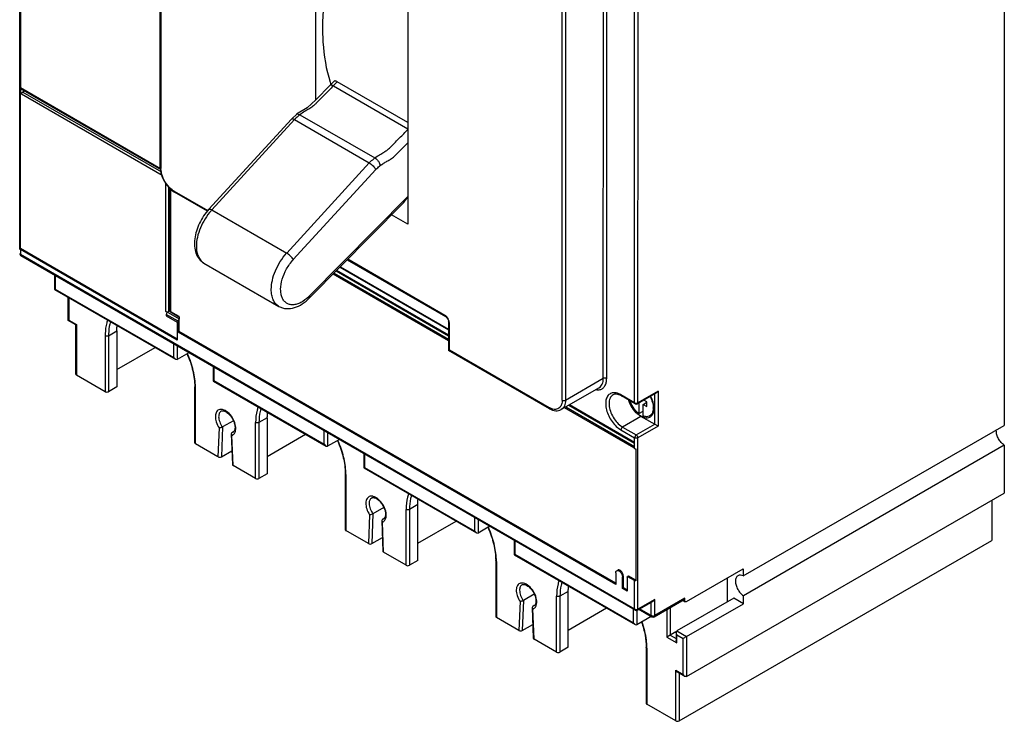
# Model space of a CAD drawing. Header units: millimetres. Extents: x 31 to 240, y 29 to 349.
# Tile 1 of 3: x 31 to 240, y 29 to 178. Entities that reach past the tile are written whole.
import ezdxf

# ---------------------------------------------------------------- set-up
doc = ezdxf.new("R2010")
doc.units = ezdxf.units.MM
doc.header["$LTSCALE"] = 24.598849
doc.layers.get('0').update_dxf_attribs({"linetype": 'CONTINUOUS'})

msp = doc.modelspace()

# ---------------------------------------------------------------- linework, layer by layer
at = {"color": 7, "linetype": 'Continuous'}
for p, q in [((31.38, 162.11), (31.38, 274.12)), ((31.52, 273.91), (31.52, 161.97)), ((61.11, 146.27), (61.11, 237.87)), ((61.26, 237.67), (61.25, 146.07)), ((93.92, 205.24), (93.92, 160.5)), ((161.41, 96.52), (161.42, 198.91)), ((162.12, 96.52), (162.13, 198.91)), ((113.43, 193.97), (113.43, 134.3)), ((154.79, 101.69), (154.8, 193.29)), ((155.5, 101.69), (155.51, 193.29)), ((146.09, 97.08), (146.1, 188.67)), ((146.81, 188.67), (146.8, 97.08)), ((239.55, 188.53), (239.54, 91.71)), ((97.06, 163.71), (97.84, 164.52)), ((61.18, 145.99), (31.52, 163.11)), ((31.61, 162.93), (61.21, 145.83)), ((32.39, 162.47), (32.02, 162.26)), ((98.52, 164.44), (97.45, 163.33)), ((97.7, 163.59), (97.45, 163.33)), ((97.7, 163.59), (113.43, 154.5)), ((113.43, 155.83), (98.52, 164.44)), ((31.39, 129.04), (31.39, 162.11)), ((31.52, 161.97), (31.74, 162.1)), ((31.55, 129.14), (31.55, 161.97)), ((31.74, 162.1), (31.74, 161.77)), ((61.51, 144.58), (31.74, 161.77)), ((32.02, 162.26), (61.33, 145.34)), ((88.83, 156.53), (71.38, 137.46)), ((72.01, 137.32), (89.47, 156.41)), ((88.83, 156.54), (88.83, 156.53)), ((89.47, 156.41), (105.31, 147.26)), ((90.63, 157.46), (89.94, 157.54)), ((89.94, 157.54), (89.94, 157.53)), ((90.63, 157.46), (106.47, 148.31)), ((105.31, 147.26), (87.85, 128.18)), ((89.24, 126.8), (106.68, 145.85)), ((62.31, 115.81), (62.31, 142.8)), ((62.87, 142.24), (62.87, 115.81)), ((62.99, 142.13), (62.99, 115.99)), ((63.12, 115.91), (63.12, 142.01)), ((63.33, 115.77), (63.33, 141.81)), ((64.01, 141.29), (71.15, 137.17)), ((71.07, 137.05), (64.11, 141.07)), ((113.43, 140.14), (92.68, 119.12)), ((112.3, 138.57), (92.69, 118.71)), ((72.01, 137.32), (87.85, 128.18)), ((113.43, 134.3), (110.03, 136.27)), ((31.55, 129.14), (31.39, 129.04)), ((64.71, 109.99), (31.55, 129.14)), ((31.52, 128.91), (31.52, 127.86)), ((64.71, 109.74), (31.52, 128.91)), ((161.41, 52.87), (31.52, 127.86)), ((161.51, 52.64), (31.63, 127.63)), ((70.35, 126.05), (86.19, 116.91)), ((99.09, 125.2), (122.08, 111.92)), ((99.2, 125.3), (122.08, 112.09)), ((100.63, 126.76), (121.42, 114.76)), ((121.31, 114.99), (100.74, 126.87)), ((38.72, 123.53), (38.72, 120.5)), ((38.87, 123.45), (38.87, 120.58)), ((122.08, 109.61), (97.64, 123.73)), ((97.86, 123.95), (122.08, 109.96)), ((98.31, 124.41), (122.08, 110.68)), ((122.08, 110.82), (98.4, 124.49)), ((38.87, 120.58), (38.72, 120.5)), ((38.72, 120.5), (64.32, 105.72)), ((38.87, 120.58), (63.97, 106.09)), ((41.66, 113.9), (41.66, 118.8)), ((41.8, 118.72), (41.8, 113.99)), ((92.68, 119.12), (92.69, 118.71)), ((62.59, 115.65), (62.31, 115.81)), ((64.89, 113.75), (62.38, 115.2)), ((62.38, 115.2), (62.38, 114.93)), ((62.38, 114.93), (64.71, 113.58)), ((62.59, 115.65), (62.66, 115.69)), ((62.66, 115.69), (65.08, 114.3)), ((63.04, 115.91), (62.87, 115.81)), ((62.99, 115.99), (63.12, 115.91)), ((63.24, 115.72), (63.2, 115.73)), ((63.33, 115.77), (63.24, 115.72)), ((63.24, 115.72), (65.01, 114.69)), ((65.1, 114.75), (63.33, 115.77)), ((65.1, 114.75), (65.01, 114.69)), ((65.08, 114.71), (65.08, 114.2)), ((65.09, 114.7), (65.1, 114.75)), ((41.66, 113.9), (41.8, 113.99)), ((43.25, 112.98), (41.66, 113.9)), ((41.8, 113.99), (43.4, 113.07)), ((43.25, 112.98), (43.4, 113.07)), ((43.25, 102.56), (43.25, 112.98)), ((43.4, 113.07), (43.4, 102.36)), ((64.71, 113.58), (64.71, 109.74)), ((64.89, 111.48), (64.89, 113.75)), ((65.1, 111.6), (65.09, 114.2)), ((122.08, 113.61), (122.08, 107.59)), ((122.23, 107.68), (122.23, 113.4)), ((49.45, 110.7), (49.45, 98.86)), ((50.16, 110.7), (51.92, 111.72)), ((50.16, 110.7), (50.16, 98.86)), ((51.92, 111.72), (51.92, 99.88)), ((65.1, 111.6), (64.89, 111.48)), ((157.41, 58.06), (64.89, 111.48)), ((157.41, 58.31), (65.1, 111.6)), ((63.97, 106.09), (63.97, 108.95)), ((64.68, 108.55), (64.68, 105.68)), ((51.92, 103.54), (60.01, 108.21)), ((67.16, 107.11), (64.68, 105.68)), ((122.23, 107.68), (122.08, 107.59)), ((143.44, 95.26), (122.08, 107.59)), ((122.23, 107.68), (143.34, 95.49)), ((63.97, 106.09), (64.32, 105.72)), ((64.32, 105.72), (64.68, 105.68)), ((72.31, 104.14), (72.31, 101.11)), ((49.45, 98.86), (43.4, 102.36)), ((72.45, 104.06), (72.45, 101.19)), ((72.45, 101.19), (72.31, 101.11)), ((72.31, 101.11), (96.14, 87.35)), ((72.45, 101.19), (95.79, 87.72)), ((146.8, 97.08), (154.79, 101.69)), ((51.92, 99.88), (50.16, 98.86)), ((68.39, 88.04), (68.39, 99.88)), ((68.54, 87.84), (68.54, 99.68)), ((153.88, 99.68), (145.89, 95.06)), ((161.41, 96.52), (158.51, 98.19)), ((161.52, 96.29), (158.61, 97.97)), ((166.01, 98.6), (162.02, 96.29)), ((166.36, 98.97), (162.12, 96.52)), ((165.65, 91.95), (165.65, 98.39)), ((166.01, 98.6), (166.36, 98.97)), ((166.36, 98.97), (166.36, 91.54)), ((147.51, 96), (161.41, 87.97)), ((161.41, 88.11), (147.63, 96.07)), ((162.29, 96.45), (162.29, 94.24)), ((163.21, 96.16), (163.99, 96.61)), ((163.21, 96.16), (163.99, 95.72)), ((163.21, 93.7), (163.21, 96.16)), ((163.99, 96.7), (163.35, 97.06)), ((163.99, 95.72), (163.99, 96.7)), ((161.27, 86.99), (146.59, 95.47)), ((146.89, 95.64), (161.35, 87.29)), ((162.29, 94.24), (163.21, 94.77)), ((165.08, 94.03), (164.58, 93.74)), ((76.56, 92.72), (74.25, 91.39)), ((81.27, 80.49), (81.27, 92.33)), ((83.74, 93.35), (81.98, 92.33)), ((81.98, 92.33), (81.98, 80.49)), ((83.74, 93.35), (83.74, 81.51)), ((162.75, 93.62), (158.86, 91.38)), ((161.77, 89.7), (165.65, 91.95)), ((166.36, 91.54), (162.75, 93.62)), ((184.39, 59.87), (239.54, 91.71)), ((73.54, 91.19), (73.31, 85.08)), ((74.25, 91.39), (74.02, 85.08)), ((76.27, 90.22), (76.12, 89.95)), ((76.12, 89.95), (76.27, 89.61)), ((76.12, 89.95), (76.35, 83.45)), ((76.27, 90.22), (76.57, 90.4)), ((76.27, 90.22), (76.53, 90.32)), ((76.5, 83.25), (76.27, 89.61)), ((83.74, 85.17), (91.83, 89.84)), ((95.79, 87.72), (95.79, 90.58)), ((96.5, 90.18), (96.5, 87.31)), ((158.51, 90.76), (161.41, 89.09)), ((158.86, 91.38), (161.77, 89.7)), ((166.36, 91.54), (162.12, 89.09)), ((73.31, 85.08), (68.54, 87.84)), ((95.79, 87.72), (96.14, 87.35)), ((98.98, 88.74), (96.5, 87.31)), ((161.41, 86.93), (161.41, 89.09)), ((162.12, 52.87), (162.12, 89.09)), ((239.58, 87.54), (184.43, 55.7)), ((239.58, 87.54), (239.58, 77.37)), ((74.02, 85.08), (76.25, 86.37)), ((96.14, 87.35), (96.5, 87.31)), ((104.13, 85.77), (104.13, 82.74)), ((104.27, 85.69), (104.27, 82.82)), ((161.26, 87.13), (161.26, 87.06)), ((161.27, 86.99), (161.26, 87.06)), ((161.69, 86.74), (161.69, 58.82)), ((81.27, 80.49), (76.5, 83.25)), ((83.74, 81.51), (81.98, 80.49)), ((100.21, 81.51), (100.21, 69.67)), ((100.36, 81.31), (100.36, 69.47)), ((104.27, 82.82), (104.13, 82.74)), ((104.13, 82.74), (127.96, 68.98)), ((104.27, 82.82), (127.61, 69.35)), ((172.41, 38.59), (239.58, 77.37)), ((115.56, 74.98), (113.8, 73.96)), ((115.56, 63.14), (115.56, 74.98)), ((236.93, 75.84), (236.93, 67.37)), ((106.07, 73.02), (105.84, 66.71)), ((108.38, 74.36), (106.07, 73.02)), ((113.09, 62.12), (113.09, 73.96)), ((113.8, 73.96), (113.8, 62.12)), ((105.36, 72.83), (105.13, 66.71)), ((108.09, 71.86), (107.94, 71.58)), ((107.94, 71.58), (108.09, 71.25)), ((107.94, 71.58), (108.17, 65.07)), ((108.09, 71.86), (108.39, 72.03)), ((108.09, 71.86), (108.35, 71.96)), ((108.32, 64.88), (108.09, 71.25)), ((115.56, 66.8), (123.65, 71.47)), ((127.61, 69.35), (127.61, 72.21)), ((128.32, 71.8), (128.32, 68.94)), ((105.13, 66.71), (100.36, 69.47)), ((127.61, 69.35), (127.96, 68.98)), ((127.96, 68.98), (128.32, 68.94)), ((130.8, 70.37), (128.32, 68.94)), ((105.84, 66.71), (108.07, 68)), ((135.95, 67.4), (135.95, 64.37)), ((136.09, 67.31), (136.09, 64.45)), ((170.82, 29.2), (236.93, 67.37)), ((113.09, 62.12), (108.32, 64.88)), ((115.56, 63.14), (113.8, 62.12)), ((132.03, 63.14), (132.03, 51.3)), ((132.18, 62.94), (132.18, 51.1)), ((136.09, 64.45), (135.95, 64.37)), ((135.95, 64.37), (161.55, 49.58)), ((136.09, 64.45), (161.2, 49.96)), ((157.41, 60.51), (157.41, 58.06)), ((172.37, 54.44), (184.39, 61.38)), ((184.39, 61.38), (184.39, 59.87)), ((159.05, 59.81), (158.83, 59.69)), ((158.83, 57.24), (158.83, 59.69)), ((159.05, 57.36), (159.05, 59.81)), ((159.85, 59.63), (159.85, 56.65)), ((160.11, 59.85), (159.89, 59.73)), ((160.21, 59.84), (159.99, 59.72)), ((161.41, 58.9), (159.99, 59.72)), ((161.69, 58.98), (160.21, 59.84)), ((161.41, 52.87), (161.41, 58.9)), ((180.97, 59.4), (180.97, 54.37)), ((147.38, 56.61), (145.62, 55.59)), ((147.38, 44.77), (147.38, 56.61)), ((159.05, 57.36), (158.83, 57.24)), ((159.85, 56.65), (158.83, 57.24)), ((159.85, 56.9), (159.05, 57.36)), ((137.18, 54.46), (136.95, 48.34)), ((137.89, 54.65), (137.66, 48.34)), ((140.2, 55.99), (137.89, 54.65)), ((144.91, 43.75), (144.91, 55.59)), ((145.62, 55.59), (145.62, 43.75)), ((162.01, 52.64), (165.3, 54.54)), ((165.65, 54.91), (162.12, 52.87)), ((164.94, 51.47), (164.94, 54.33)), ((165.65, 54.91), (165.3, 54.54)), ((165.55, 51.24), (171.91, 54.91)), ((172.02, 55.14), (165.65, 51.47)), ((165.65, 51.47), (165.65, 54.91)), ((182.38, 55.19), (170.36, 48.25)), ((171.58, 54.72), (172.12, 54.41)), ((172.02, 54.64), (171.73, 54.81)), ((172.02, 54.64), (172.02, 55.14)), ((184.43, 54), (182.38, 55.19)), ((184.43, 54), (184.43, 55.7)), ((139.91, 53.49), (139.76, 53.21)), ((139.76, 53.21), (139.91, 52.88)), ((139.76, 53.21), (139.99, 46.7)), ((139.91, 53.49), (140.2, 53.66)), ((139.91, 53.49), (140.17, 53.59)), ((140.14, 46.51), (139.91, 52.88)), ((147.38, 48.43), (155.47, 53.1)), ((161.2, 49.96), (161.2, 52.82)), ((161.9, 52.6), (161.9, 49.55)), ((162.32, 52.82), (165.05, 51.24)), ((164.94, 51.47), (162.46, 52.9)), ((168.24, 52.79), (168.24, 46.94)), ((168.95, 53.2), (168.95, 47.35)), ((172.41, 47.06), (184.43, 54)), ((136.95, 48.34), (132.18, 51.1)), ((164.94, 51.3), (161.9, 49.55)), ((137.66, 48.34), (139.89, 49.63)), ((161.2, 49.96), (161.55, 49.58)), ((161.55, 49.58), (161.9, 49.55)), ((170.15, 48.04), (168.24, 46.94)), ((170.22, 47.93), (170.36, 48.25)), ((170.36, 47.43), (170.22, 47.93)), ((170.22, 47.93), (170.22, 46.21)), ((170.36, 48.25), (172.38, 47.09)), ((144.91, 43.75), (140.14, 46.51)), ((168.24, 46.94), (170.36, 45.72)), ((168.95, 47.35), (170.22, 46.62)), ((170.36, 45.72), (170.22, 46.21)), ((170.36, 47.43), (171.7, 46.66)), ((170.36, 45.72), (170.36, 47.43)), ((171.7, 38.99), (171.7, 46.66)), ((172.38, 47.09), (172.3, 47.04)), ((172.41, 47.06), (172.41, 38.59)), ((147.38, 44.77), (145.62, 43.75)), ((163.85, 44.78), (163.85, 32.93)), ((164, 44.57), (164, 32.73)), ((170.11, 39.91), (171.7, 38.99)), ((170.46, 39.54), (170.11, 39.91)), ((170.11, 29.2), (170.11, 39.91)), ((172.05, 38.62), (170.46, 39.54)), ((170.82, 39.34), (170.82, 29.2)), ((172.05, 38.62), (171.7, 38.99)), ((172.41, 38.59), (172.05, 38.62)), ((170.11, 29.2), (164, 32.73))]:
    msp.add_line(p, q, dxfattribs=at)
for points in [[(97.06, 163.71), (94.02, 160.59), (92.17, 158.92), (89.94, 157.54)], [(89.94, 157.53), (89.74, 157.38), (89.11, 156.82), (88.83, 156.54)], [(121.42, 114.76), (121.55, 114.67), (121.91, 114.2), (122.03, 113.92), (122.08, 113.61)]]:
    msp.add_lwpolyline(points, dxfattribs=at)
for centre, radius, start, end in [((126.13, 173.29), 30.47, 197.0882, 198.0896), ((100.14, 146), 14.91, 133.588, 135.714), ((80.78, 129.3), 11.89, 137.5453, 138.6673), ((31.88, 128.06), 0.5, 180, 240.0006), ((96.58, 120.18), 11.84, 137.5422, 137.8272), ((96.39, 120.25), 9.7, 137.5494, 137.8351), ((86.27, 125.45), 9.01, 313.6598, 315.3695), ((61.8, 110.7), 12.35, 177.9796, 180.0149), ((62.05, 110.7), 11.89, 177.9796, 180.0149), ((55.73, 99.67), 12.81, 0.0069, 0.9071), ((158.89, 94.69), 6.72, 24.8993, 28.4707), ((161.77, 96.72), 0.5, 240.0006, 299.9998), ((161.76, 97.28), 0.849, 261.2692, 270.0384), ((159.03, 94.75), 6.57, 23.8709, 24.8898), ((145.09, 98.51), 3.49, 239.9804, 242.7137), ((163.97, 94.8), 1.22, 295.067, 300.0278), ((164.04, 94.68), 1.34, 301.433, 314.3544), ((161.97, 95.42), 3.38, 359.0547, 0.0019), ((164.05, 94.66), 1.32, 295.9983, 301.3582), ((75.92, 90.57), 1.02, 290.3537, 299.6586), ((76.27, 90.79), 0.534, 300.0063, 305.61), ((161.43, 87.13), 0.168, 167.4536, 179.9265), ((86.96, 81.3), 13.4, 1.3696, 2.0377), ((87.36, 81.31), 13, 0.0093, 1.3731), ((107.74, 72.2), 1.02, 290.3537, 299.6611), ((108.09, 72.42), 0.534, 300.0063, 305.61), ((118.78, 62.93), 13.4, 1.3696, 2.0377), ((119.18, 62.94), 13, 0.0093, 1.3731), ((139.56, 53.84), 1.02, 290.3537, 299.6611), ((139.91, 54.05), 0.534, 300.0063, 305.61), ((161.76, 53.07), 0.5, 240.0005, 299.9998), ((161.76, 53.63), 0.845, 261.1837, 278.8118), ((161.77, 53.56), 0.772, 278.8423, 283.9646), ((165.3, 51.67), 0.5, 240.0005, 299.9999), ((165.29, 52.16), 0.772, 256.0318, 261.1539), ((165.3, 52.23), 0.845, 261.1843, 278.812), ((150.6, 44.56), 13.4, 1.3696, 2.0377), ((151, 44.57), 13, 0.0093, 1.3731)]:
    msp.add_arc(centre, radius, start, end, dxfattribs=at)
for centre, start_param, end_param in [((73.67, 85.29), -2.355345, -0.784549), ((76.85, 83.45), -3.12093, -2.355338), ((105.49, 66.92), -2.355345, -0.784549), ((108.67, 65.08), -3.12093, -2.355338), ((137.31, 48.55), -2.355345, -0.784549), ((140.49, 46.71), -3.12093, -2.355338)]:
    msp.add_ellipse(centre, major_axis=(0.5, 0), ratio=0.577342, start_param=start_param, end_param=end_param, dxfattribs=at)
for points, knots in [([(96.86, 188.74), (96.62, 187.65), (95.81, 183.43), (95.41, 179.13), (95.41, 175.95)], [0, 0, 0, 0, 0.260932, 1, 1, 1, 1]), ([(95.41, 175.95), (95.41, 174.91), (95.53, 171), (96.17, 167.08), (97.01, 164.34)], [0, 0, 0, 0, 0.265545, 1, 1, 1, 1]), ([(98.52, 164.44), (98.45, 164.48), (98.33, 164.54), (98.17, 164.59), (98, 164.6), (97.89, 164.56), (97.84, 164.52)], [0, 0, 0, 0, 0.331711, 0.54333, 0.721273, 1, 1, 1, 1]), ([(31.52, 163.11), (31.52, 163.09), (31.53, 163.02), (31.56, 162.95), (31.61, 162.93)], [0, 0, 0, 0, 0.293909, 1, 1, 1, 1]), ([(97.45, 163.33), (97.17, 163.03), (96.61, 162.46), (95.77, 161.59), (94.93, 160.74), (94.23, 160.04), (93.7, 159.51), (93.32, 159.17), (92.94, 158.89), (92.53, 158.64), (92.09, 158.4), (91.43, 158.03), (90.95, 157.7), (90.63, 157.46)], [0, 0, 0, 0, 0.13371, 0.267022, 0.399805, 0.531823, 0.593747, 0.648525, 0.698934, 0.750937, 0.806928, 0.868102, 1, 1, 1, 1]), ([(97.06, 163.71), (97.12, 163.77), (97.31, 163.76), (97.51, 163.69), (97.64, 163.62), (97.7, 163.59)], [0, 0, 0, 0, 0.380562, 0.668234, 1, 1, 1, 1]), ([(31.39, 162.11), (31.39, 162.1), (31.43, 162.04), (31.48, 162), (31.52, 161.97)], [0, 0, 0, 0, 0.224005, 1, 1, 1, 1]), ([(31.77, 161.96), (31.77, 161.94), (31.75, 161.88), (31.74, 161.82), (31.74, 161.77)], [0, 0, 0, 0, 0.26693, 1, 1, 1, 1]), ([(32.02, 162.26), (31.99, 162.24), (31.89, 162.17), (31.81, 162.05), (31.77, 161.96)], [0, 0, 0, 0, 0.228754, 1, 1, 1, 1]), ([(89.47, 156.41), (89.4, 156.45), (89.27, 156.51), (89.06, 156.59), (88.89, 156.59), (88.83, 156.54)], [0, 0, 0, 0, 0.355084, 0.641501, 1, 1, 1, 1]), ([(106.47, 148.31), (106.79, 148.56), (107.29, 148.89), (107.95, 149.27), (108.41, 149.52), (108.82, 149.77), (109.21, 150.07), (109.6, 150.42), (110.15, 150.96), (110.86, 151.68), (111.72, 152.56), (112.58, 153.44), (113.15, 154.03), (113.44, 154.33)], [0, 0, 0, 0, 0.131528, 0.192562, 0.247911, 0.299577, 0.350085, 0.405792, 0.468508, 0.600604, 0.733261, 0.86643, 1, 1, 1, 1]), ([(107.61, 146.7), (107.84, 146.87), (108.31, 147.19), (109.06, 147.62), (109.86, 148.06), (110.62, 148.66), (111.33, 149.37), (112.04, 150.08), (112.74, 150.79), (113.2, 151.27), (113.43, 151.5)], [0, 0, 0, 0, 0.112399, 0.2226, 0.341159, 0.47284, 0.606514, 0.737563, 0.868603, 1, 1, 1, 1]), ([(105.31, 147.26), (105.4, 147.36), (105.77, 147.73), (106.16, 148.08), (106.47, 148.31)], [0, 0, 0, 0, 0.248876, 1, 1, 1, 1]), ([(106.47, 148.31), (106.61, 148.23), (106.88, 148.02), (107.23, 147.62), (107.49, 147.17), (107.59, 146.85), (107.61, 146.7)], [0, 0, 0, 0, 0.231918, 0.509953, 0.78221, 1, 1, 1, 1]), ([(61.11, 146.27), (61.11, 145.77), (61.29, 144.73), (61.93, 143.28), (62.87, 141.99), (63.68, 141.31), (64.11, 141.07)], [0, 0, 0, 0, 0.23943, 0.499996, 0.760565, 1, 1, 1, 1]), ([(61.13, 146.19), (61.13, 146.18), (61.16, 146.13), (61.21, 146.09), (61.25, 146.07)], [0, 0, 0, 0, 0.225767, 1, 1, 1, 1]), ([(62.42, 142.8), (62.06, 143.3), (61.51, 144.34), (61.25, 145.51), (61.25, 146.07)], [0, 0, 0, 0, 0.524352, 1, 1, 1, 1]), ([(105.31, 147.26), (105.45, 147.18), (105.73, 146.98), (106.12, 146.63), (106.44, 146.25), (106.62, 145.98), (106.68, 145.85)], [0, 0, 0, 0, 0.249696, 0.524172, 0.785885, 1, 1, 1, 1]), ([(106.68, 145.85), (106.75, 145.93), (107.05, 146.23), (107.37, 146.51), (107.61, 146.7)], [0, 0, 0, 0, 0.261715, 1, 1, 1, 1]), ([(64.01, 141.29), (63.86, 141.38), (63.25, 141.79), (62.75, 142.34), (62.42, 142.8)], [0, 0, 0, 0, 0.230664, 1, 1, 1, 1]), ([(64.01, 141.29), (64.01, 141.28), (64.01, 141.22), (64.03, 141.16), (64.06, 141.12)], [0, 0, 0, 0, 0.277458, 1, 1, 1, 1]), ([(112.3, 138.57), (112.52, 138.79), (112.93, 139.27), (113.27, 139.79), (113.44, 140.06)], [0, 0, 0, 0, 0.499078, 1, 1, 1, 1]), ([(71.38, 137.46), (70.57, 136.58), (69.57, 135.07), (68.71, 132.89), (68.35, 131.24), (68.29, 129.65), (68.58, 128.18), (69.25, 126.91), (69.96, 126.28), (70.35, 126.05)], [0, 0, 0, 0, 0.277794, 0.415643, 0.547156, 0.670036, 0.784553, 0.893397, 1, 1, 1, 1]), ([(71.38, 137.46), (71.43, 137.52), (71.61, 137.51), (71.8, 137.43), (71.94, 137.36), (72.01, 137.32)], [0, 0, 0, 0, 0.34945, 0.638609, 1, 1, 1, 1]), ([(71.85, 137.15), (71.38, 136.61), (70.52, 135.45), (69.54, 133.54), (68.91, 131.58), (68.74, 130.26), (68.74, 129.62)], [0, 0, 0, 0, 0.259066, 0.520685, 0.771529, 1, 1, 1, 1]), ([(68.74, 129.62), (68.74, 129.23), (68.8, 128.48), (69.1, 127.44), (69.62, 126.61), (70.1, 126.2), (70.35, 126.05)], [0, 0, 0, 0, 0.289676, 0.5491, 0.782224, 1, 1, 1, 1]), ([(31.38, 128.06), (31.38, 128.02), (31.41, 127.93), (31.48, 127.88), (31.52, 127.86)], [0, 0, 0, 0, 0.449974, 1, 1, 1, 1]), ([(31.52, 128.91), (31.51, 128.91), (31.45, 128.95), (31.41, 129), (31.39, 129.04)], [0, 0, 0, 0, 0.280865, 1, 1, 1, 1]), ([(84.58, 120.48), (84.58, 121.12), (84.75, 122.48), (85.41, 124.48), (86.43, 126.42), (87.32, 127.59), (87.81, 128.13)], [0, 0, 0, 0, 0.228697, 0.480007, 0.741763, 1, 1, 1, 1]), ([(89.24, 126.8), (89.18, 126.92), (89, 127.18), (88.66, 127.55), (88.27, 127.9), (87.99, 128.1), (87.85, 128.18)], [0, 0, 0, 0, 0.212793, 0.474472, 0.749594, 1, 1, 1, 1]), ([(92.49, 118.93), (91.99, 118.45), (91.18, 117.84), (89.99, 117.36), (89.18, 117.22), (88.42, 117.29), (87.75, 117.58), (87.21, 118.09), (86.83, 118.77), (86.6, 119.6), (86.51, 120.92), (86.83, 122.74), (87.75, 124.86), (88.67, 126.17), (89.21, 126.76)], [0, 0, 0, 0, 0.135325, 0.194186, 0.247012, 0.294973, 0.340421, 0.386459, 0.436001, 0.490979, 0.552168, 0.691361, 0.845249, 1, 1, 1, 1]), ([(86.19, 116.91), (85.94, 117.06), (85.45, 117.46), (84.94, 118.3), (84.64, 119.33), (84.58, 120.08), (84.58, 120.48)], [0, 0, 0, 0, 0.217777, 0.450917, 0.710249, 1, 1, 1, 1]), ([(86.19, 116.91), (86.43, 116.77), (86.95, 116.55), (88.06, 116.35), (89.55, 116.56), (91.23, 117.4), (92.22, 118.23), (92.69, 118.71)], [0, 0, 0, 0, 0.114819, 0.230341, 0.467134, 0.722131, 1, 1, 1, 1]), ([(62.31, 115.81), (62.33, 115.8), (62.45, 115.75), (62.59, 115.74), (62.69, 115.75)], [0, 0, 0, 0, 0.228755, 1, 1, 1, 1]), ([(62.59, 115.64), (62.53, 115.58), (62.43, 115.44), (62.38, 115.28), (62.38, 115.2)], [0, 0, 0, 0, 0.513866, 1, 1, 1, 1]), ([(62.69, 115.75), (62.71, 115.75), (62.77, 115.77), (62.83, 115.79), (62.87, 115.81)], [0, 0, 0, 0, 0.266931, 1, 1, 1, 1]), ([(62.99, 115.99), (62.99, 115.97), (62.99, 115.9), (63.03, 115.83), (63.07, 115.81)], [0, 0, 0, 0, 0.293912, 1, 1, 1, 1]), ([(63.14, 115.82), (63.13, 115.84), (63.12, 115.87), (63.12, 115.91), (63.12, 115.91)], [0, 0, 0, 0, 0.733233, 1, 1, 1, 1]), ([(63.2, 115.73), (63.18, 115.74), (63.15, 115.77), (63.14, 115.81), (63.14, 115.82)], [0, 0, 0, 0, 0.728833, 1, 1, 1, 1]), ([(65.1, 114.7), (65.09, 114.7), (65.06, 114.69), (65.03, 114.69), (65.01, 114.69)], [0, 0, 0, 0, 0.267919, 1, 1, 1, 1]), ([(121.49, 114.87), (121.47, 114.88), (121.42, 114.92), (121.36, 114.96), (121.31, 114.99)], [0, 0, 0, 0, 0.258773, 1, 1, 1, 1]), ([(121.42, 114.76), (121.4, 114.77), (121.33, 114.83), (121.31, 114.92), (121.31, 114.99)], [0, 0, 0, 0, 0.228898, 1, 1, 1, 1]), ([(121.96, 114.31), (121.93, 114.36), (121.79, 114.57), (121.63, 114.76), (121.49, 114.87)], [0, 0, 0, 0, 0.259317, 1, 1, 1, 1]), ([(50, 114.08), (49.92, 113.86), (49.61, 112.91), (49.48, 111.9), (49.46, 111.13)], [0, 0, 0, 0, 0.234509, 1, 1, 1, 1]), ([(50.61, 113.73), (50.54, 113.53), (50.3, 112.68), (50.19, 111.79), (50.16, 111.12)], [0, 0, 0, 0, 0.235971, 1, 1, 1, 1]), ([(51.92, 111.72), (51.92, 111.81), (51.93, 112.2), (51.95, 112.58), (51.98, 112.87)], [0, 0, 0, 0, 0.255267, 1, 1, 1, 1]), ([(64.89, 113.75), (64.89, 113.76), (64.89, 113.82), (64.9, 113.87), (64.92, 113.91)], [0, 0, 0, 0, 0.233244, 1, 1, 1, 1]), ([(64.99, 114.06), (65.01, 114.1), (65.05, 114.14), (65.09, 114.18), (65.1, 114.19)], [0, 0, 0, 0, 0.760355, 1, 1, 1, 1]), ([(122.21, 113.61), (122.2, 113.67), (122.15, 113.91), (122.05, 114.14), (121.96, 114.31)], [0, 0, 0, 0, 0.238034, 1, 1, 1, 1]), ([(122.23, 113.4), (122.21, 113.41), (122.14, 113.46), (122.08, 113.54), (122.08, 113.61)], [0, 0, 0, 0, 0.277497, 1, 1, 1, 1]), ([(122.23, 113.4), (122.23, 113.42), (122.23, 113.49), (122.22, 113.56), (122.21, 113.61)], [0, 0, 0, 0, 0.24123, 1, 1, 1, 1]), ([(50.16, 110.7), (50.05, 110.64), (49.8, 110.59), (49.55, 110.64), (49.45, 110.7)], [0, 0, 0, 0, 0.500005, 1, 1, 1, 1]), ([(66.78, 106.83), (67.29, 105.68), (68.07, 103.41), (68.39, 101.01), (68.39, 99.88)], [0, 0, 0, 0, 0.525508, 1, 1, 1, 1]), ([(68.54, 99.88), (68.52, 101.03), (68.17, 103.44), (67.37, 105.73), (66.86, 106.88)], [0, 0, 0, 0, 0.477135, 1, 1, 1, 1]), ([(43.25, 102.56), (43.25, 102.52), (43.28, 102.44), (43.35, 102.38), (43.4, 102.36)], [0, 0, 0, 0, 0.449959, 1, 1, 1, 1]), ([(153.88, 99.68), (154.03, 99.76), (154.3, 99.99), (154.59, 100.46), (154.76, 101.04), (154.79, 101.47), (154.79, 101.69)], [0, 0, 0, 0, 0.217755, 0.4509, 0.710469, 1, 1, 1, 1]), ([(154.1, 99.29), (154.31, 99.34), (154.72, 99.55), (155.18, 100.11), (155.45, 100.85), (155.5, 101.4), (155.5, 101.69)], [0, 0, 0, 0, 0.220764, 0.449955, 0.706753, 1, 1, 1, 1]), ([(154.79, 101.69), (154.9, 101.75), (155.15, 101.8), (155.39, 101.75), (155.5, 101.69)], [0, 0, 0, 0, 0.499993, 1, 1, 1, 1]), ([(49.45, 98.86), (49.55, 98.8), (49.8, 98.75), (50.05, 98.8), (50.16, 98.86)], [0, 0, 0, 0, 0.499999, 1, 1, 1, 1]), ([(68.54, 99.68), (68.5, 99.7), (68.43, 99.75), (68.39, 99.84), (68.39, 99.88)], [0, 0, 0, 0, 0.550032, 1, 1, 1, 1]), ([(153.35, 99.23), (153.38, 99.23), (153.52, 99.22), (153.66, 99.22), (153.76, 99.23)], [0, 0, 0, 0, 0.256629, 1, 1, 1, 1]), ([(156.51, 98.54), (156.38, 98.5), (156.13, 98.38), (155.7, 97.99), (155.34, 97.25), (155.25, 96.18), (155.44, 94.96), (155.91, 93.7), (156.61, 92.52), (157.47, 91.5), (158.16, 90.97), (158.51, 90.76)], [0, 0, 0, 0, 0.043345, 0.087228, 0.183139, 0.297284, 0.429761, 0.574996, 0.724503, 0.868959, 1, 1, 1, 1]), ([(156.84, 98.19), (156.71, 98.11), (156.46, 97.9), (156.19, 97.47), (156.03, 96.93), (156, 96.54), (156, 96.34)], [0, 0, 0, 0, 0.21775, 0.450893, 0.710464, 1, 1, 1, 1]), ([(156.86, 98.62), (156.83, 98.62), (156.71, 98.6), (156.59, 98.57), (156.51, 98.54)], [0, 0, 0, 0, 0.254575, 1, 1, 1, 1]), ([(158.61, 97.97), (158.44, 98.06), (158.11, 98.22), (157.62, 98.35), (157.19, 98.34), (156.94, 98.25), (156.84, 98.19)], [0, 0, 0, 0, 0.317515, 0.585824, 0.808588, 1, 1, 1, 1]), ([(158.51, 98.19), (158.37, 98.28), (157.86, 98.53), (157.27, 98.67), (156.86, 98.62)], [0, 0, 0, 0, 0.280254, 1, 1, 1, 1]), ([(158.51, 98.19), (158.51, 98.15), (158.52, 98.06), (158.58, 97.99), (158.61, 97.97)], [0, 0, 0, 0, 0.550024, 1, 1, 1, 1]), ([(146.09, 97.08), (146.09, 96.77), (146.03, 96.2), (145.75, 95.69), (145.57, 95.51)], [0, 0, 0, 0, 0.543741, 1, 1, 1, 1]), ([(146.8, 97.08), (146.8, 96.85), (146.77, 96.43), (146.6, 95.85), (146.31, 95.38), (146.04, 95.15), (145.89, 95.06)], [0, 0, 0, 0, 0.289531, 0.5491, 0.782245, 1, 1, 1, 1]), ([(146.09, 97.08), (146.2, 97.02), (146.45, 96.97), (146.7, 97.02), (146.8, 97.08)], [0, 0, 0, 0, 0.500007, 1, 1, 1, 1]), ([(156, 96.34), (156, 95.91), (156.14, 95.02), (156.66, 93.74), (157.44, 92.56), (158.1, 91.91), (158.46, 91.64)], [0, 0, 0, 0, 0.233489, 0.491853, 0.754581, 1, 1, 1, 1]), ([(160.69, 95.82), (160.64, 95.91), (160.43, 96.3), (160.27, 96.7), (160.16, 97.01)], [0, 0, 0, 0, 0.253344, 1, 1, 1, 1]), ([(160.25, 96.96), (160.29, 96.86), (160.43, 96.46), (160.62, 96.07), (160.79, 95.79)], [0, 0, 0, 0, 0.246096, 1, 1, 1, 1]), ([(160.86, 95.96), (160.82, 96.03), (160.66, 96.33), (160.52, 96.65), (160.44, 96.88)], [0, 0, 0, 0, 0.252728, 1, 1, 1, 1]), ([(162.18, 94.02), (162.04, 94.14), (161.46, 94.66), (160.99, 95.3), (160.69, 95.82)], [0, 0, 0, 0, 0.238389, 1, 1, 1, 1]), ([(160.79, 95.79), (160.86, 95.65), (161.18, 95.15), (161.57, 94.68), (161.89, 94.37)], [0, 0, 0, 0, 0.256114, 1, 1, 1, 1]), ([(162.29, 94.24), (162.15, 94.34), (161.59, 94.84), (161.14, 95.46), (160.86, 95.96)], [0, 0, 0, 0, 0.23702, 1, 1, 1, 1]), ([(161.41, 96.52), (161.43, 96.51), (161.5, 96.47), (161.58, 96.45), (161.64, 96.44)], [0, 0, 0, 0, 0.232342, 1, 1, 1, 1]), ([(161.52, 96.29), (161.48, 96.31), (161.42, 96.38), (161.41, 96.47), (161.41, 96.52)], [0, 0, 0, 0, 0.449976, 1, 1, 1, 1]), ([(161.77, 96.44), (161.79, 96.44), (161.87, 96.44), (161.96, 96.45), (162.02, 96.47)], [0, 0, 0, 0, 0.257348, 1, 1, 1, 1]), ([(162.12, 96.52), (162.12, 96.47), (162.11, 96.38), (162.05, 96.31), (162.02, 96.29)], [0, 0, 0, 0, 0.550018, 1, 1, 1, 1]), ([(164.67, 97.82), (164.88, 97.44), (165.21, 96.66), (165.35, 95.82), (165.35, 95.42)], [0, 0, 0, 0, 0.525395, 1, 1, 1, 1]), ([(165.52, 95.32), (165.52, 95.48), (165.48, 96.2), (165.26, 96.91), (165.04, 97.41)], [0, 0, 0, 0, 0.230857, 1, 1, 1, 1]), ([(73.67, 95.08), (73.54, 95.05), (73.28, 94.94), (72.98, 94.62), (72.8, 94.18), (72.7, 93.43), (72.9, 92.38), (73.28, 91.58), (73.54, 91.19)], [0, 0, 0, 0, 0.091644, 0.185441, 0.289595, 0.408401, 0.687693, 1, 1, 1, 1]), ([(73.98, 94.74), (73.9, 94.69), (73.74, 94.56), (73.57, 94.29), (73.47, 93.95), (73.45, 93.7), (73.45, 93.57)], [0, 0, 0, 0, 0.217694, 0.450856, 0.710467, 1, 1, 1, 1]), ([(74.29, 95.07), (74.23, 95.08), (74.03, 95.12), (73.82, 95.12), (73.67, 95.08)], [0, 0, 0, 0, 0.265926, 1, 1, 1, 1]), ([(73.98, 94.74), (74.04, 94.77), (74.17, 94.82), (74.41, 94.82), (74.7, 94.75), (75.17, 94.53), (75.75, 94.03), (76.34, 93.25), (76.76, 92.35), (76.93, 91.58), (76.91, 91.04), (76.83, 90.67), (76.7, 90.44), (76.58, 90.35)], [0, 0, 0, 0, 0.030361, 0.068154, 0.117083, 0.177061, 0.323852, 0.491738, 0.661133, 0.812333, 0.87544, 0.92781, 1, 1, 1, 1]), ([(77.02, 90.62), (77.1, 91.05), (77.01, 92.02), (76.42, 93.36), (75.51, 94.48), (74.69, 94.98), (74.29, 95.07)], [0, 0, 0, 0, 0.23376, 0.507542, 0.776887, 1, 1, 1, 1]), ([(81.82, 95.7), (81.73, 95.45), (81.38, 94.36), (81.27, 93.21), (81.27, 92.33)], [0, 0, 0, 0, 0.232628, 1, 1, 1, 1]), ([(82.43, 95.35), (82.35, 95.12), (82.07, 94.14), (81.98, 93.11), (81.98, 92.33)], [0, 0, 0, 0, 0.234052, 1, 1, 1, 1]), ([(83.74, 93.35), (83.74, 93.45), (83.75, 93.83), (83.77, 94.21), (83.8, 94.5)], [0, 0, 0, 0, 0.25525, 1, 1, 1, 1]), ([(143.44, 95.26), (143.41, 95.28), (143.35, 95.35), (143.34, 95.44), (143.34, 95.49)], [0, 0, 0, 0, 0.449969, 1, 1, 1, 1]), ([(143.44, 95.26), (143.64, 95.14), (144.05, 94.95), (144.7, 94.8), (145.33, 94.82), (145.72, 94.96), (145.89, 95.06)], [0, 0, 0, 0, 0.272429, 0.526522, 0.766231, 1, 1, 1, 1]), ([(145.57, 95.51), (145.45, 95.39), (145.16, 95.19), (144.64, 95.08), (144.06, 95.15), (143.68, 95.31), (143.49, 95.41)], [0, 0, 0, 0, 0.224195, 0.454677, 0.710066, 1, 1, 1, 1]), ([(161.89, 94.37), (161.92, 94.34), (162.03, 94.24), (162.14, 94.14), (162.23, 94.07)], [0, 0, 0, 0, 0.254182, 1, 1, 1, 1]), ([(162.75, 93.62), (162.7, 93.65), (162.51, 93.77), (162.32, 93.91), (162.18, 94.02)], [0, 0, 0, 0, 0.241019, 1, 1, 1, 1]), ([(162.23, 94.07), (162.31, 94.01), (162.6, 93.79), (162.93, 93.61), (163.18, 93.51)], [0, 0, 0, 0, 0.265854, 1, 1, 1, 1]), ([(164.49, 93.69), (164.31, 93.61), (163.86, 93.52), (163.43, 93.62), (163.21, 93.7)], [0, 0, 0, 0, 0.465914, 1, 1, 1, 1]), ([(164.95, 94.06), (164.93, 94.03), (164.82, 93.91), (164.69, 93.8), (164.58, 93.74)], [0, 0, 0, 0, 0.255929, 1, 1, 1, 1]), ([(165.34, 95.37), (165.34, 95.24), (165.31, 94.78), (165.16, 94.32), (164.95, 94.06)], [0, 0, 0, 0, 0.280715, 1, 1, 1, 1]), ([(164.98, 93.72), (165.16, 93.91), (165.46, 94.43), (165.52, 95.01), (165.52, 95.32)], [0, 0, 0, 0, 0.455703, 1, 1, 1, 1]), ([(73.45, 93.57), (73.45, 93.2), (73.63, 92.42), (74.01, 91.72), (74.25, 91.39)], [0, 0, 0, 0, 0.475926, 1, 1, 1, 1]), ([(81.98, 92.33), (81.87, 92.27), (81.62, 92.22), (81.37, 92.27), (81.27, 92.33)], [0, 0, 0, 0, 0.500005, 1, 1, 1, 1]), ([(158.46, 91.64), (158.5, 91.62), (158.63, 91.52), (158.76, 91.44), (158.86, 91.38)], [0, 0, 0, 0, 0.256091, 1, 1, 1, 1]), ([(163.18, 93.51), (163.21, 93.49), (163.34, 93.44), (163.48, 93.4), (163.58, 93.38)], [0, 0, 0, 0, 0.258211, 1, 1, 1, 1]), ([(163.58, 93.38), (163.76, 93.34), (164.12, 93.31), (164.48, 93.4), (164.63, 93.48)], [0, 0, 0, 0, 0.523572, 1, 1, 1, 1]), ([(74.25, 91.39), (74.14, 91.32), (73.9, 91.23), (73.65, 91.19), (73.54, 91.19)], [0, 0, 0, 0, 0.534579, 1, 1, 1, 1]), ([(76.66, 89.87), (76.71, 89.91), (76.88, 90.14), (76.98, 90.41), (77.02, 90.62)], [0, 0, 0, 0, 0.231757, 1, 1, 1, 1]), ([(158.86, 91.38), (158.76, 91.32), (158.59, 91.13), (158.51, 90.89), (158.51, 90.76)], [0, 0, 0, 0, 0.499998, 1, 1, 1, 1]), ([(161.77, 89.7), (161.66, 89.64), (161.49, 89.45), (161.41, 89.21), (161.41, 89.09)], [0, 0, 0, 0, 0.500008, 1, 1, 1, 1]), ([(162.12, 89.09), (162.12, 89.21), (162.04, 89.45), (161.87, 89.64), (161.77, 89.7)], [0, 0, 0, 0, 0.499997, 1, 1, 1, 1]), ([(239.58, 87.54), (239.34, 87.7), (238.88, 88.11), (238.35, 88.87), (237.99, 89.71), (237.89, 90.31), (237.89, 90.6)], [0, 0, 0, 0, 0.240864, 0.503644, 0.764456, 1, 1, 1, 1]), ([(68.39, 88.04), (68.39, 88.01), (68.43, 87.92), (68.5, 87.86), (68.54, 87.84)], [0, 0, 0, 0, 0.449961, 1, 1, 1, 1]), ([(98.6, 88.46), (99.11, 87.31), (99.89, 85.04), (100.21, 82.65), (100.21, 81.51)], [0, 0, 0, 0, 0.525504, 1, 1, 1, 1]), ([(100.35, 81.77), (100.31, 82.89), (99.95, 85.21), (99.17, 87.42), (98.68, 88.53)], [0, 0, 0, 0, 0.478541, 1, 1, 1, 1]), ([(161.77, 89.01), (161.73, 89.01), (161.61, 89.01), (161.49, 89.05), (161.41, 89.09)], [0, 0, 0, 0, 0.267142, 1, 1, 1, 1]), ([(162.12, 89.09), (162.09, 89.08), (161.98, 89.02), (161.86, 89.01), (161.77, 89.01)], [0, 0, 0, 0, 0.229114, 1, 1, 1, 1]), ([(161.27, 87.17), (161.27, 87.18), (161.29, 87.23), (161.32, 87.27), (161.35, 87.29)], [0, 0, 0, 0, 0.231963, 1, 1, 1, 1]), ([(161.27, 86.99), (161.27, 86.97), (161.32, 86.87), (161.41, 86.81), (161.49, 86.78)], [0, 0, 0, 0, 0.211298, 1, 1, 1, 1]), ([(161.41, 86.93), (161.4, 86.94), (161.35, 86.97), (161.31, 87.01), (161.29, 87.04)], [0, 0, 0, 0, 0.274145, 1, 1, 1, 1]), ([(161.49, 86.78), (161.51, 86.78), (161.57, 86.76), (161.64, 86.74), (161.69, 86.74)], [0, 0, 0, 0, 0.240196, 1, 1, 1, 1]), ([(100.36, 81.31), (100.32, 81.33), (100.25, 81.39), (100.21, 81.47), (100.21, 81.51)], [0, 0, 0, 0, 0.550032, 1, 1, 1, 1]), ([(81.27, 80.49), (81.37, 80.43), (81.62, 80.38), (81.87, 80.43), (81.98, 80.49)], [0, 0, 0, 0, 0.499999, 1, 1, 1, 1]), ([(113.64, 77.33), (113.55, 77.08), (113.2, 75.99), (113.09, 74.84), (113.09, 73.96)], [0, 0, 0, 0, 0.232644, 1, 1, 1, 1]), ([(105.49, 76.72), (105.36, 76.69), (105.1, 76.57), (104.8, 76.25), (104.62, 75.81), (104.52, 75.07), (104.72, 74.01), (105.1, 73.21), (105.36, 72.83)], [0, 0, 0, 0, 0.091644, 0.185441, 0.289595, 0.408401, 0.687693, 1, 1, 1, 1]), ([(105.8, 76.37), (105.72, 76.32), (105.56, 76.19), (105.39, 75.92), (105.29, 75.58), (105.27, 75.33), (105.27, 75.21)], [0, 0, 0, 0, 0.217694, 0.450856, 0.710467, 1, 1, 1, 1]), ([(105.27, 75.21), (105.27, 74.83), (105.45, 74.05), (105.83, 73.35), (106.07, 73.02)], [0, 0, 0, 0, 0.475926, 1, 1, 1, 1]), ([(106.11, 76.7), (106.05, 76.72), (105.85, 76.75), (105.64, 76.75), (105.49, 76.72)], [0, 0, 0, 0, 0.265926, 1, 1, 1, 1]), ([(105.8, 76.37), (105.86, 76.4), (105.99, 76.45), (106.23, 76.45), (106.52, 76.38), (106.99, 76.16), (107.57, 75.66), (108.16, 74.88), (108.58, 73.98), (108.75, 73.21), (108.73, 72.67), (108.65, 72.3), (108.52, 72.07), (108.4, 71.98)], [0, 0, 0, 0, 0.030361, 0.068154, 0.117083, 0.177061, 0.323852, 0.491738, 0.661133, 0.812333, 0.87544, 0.92781, 1, 1, 1, 1]), ([(108.84, 72.26), (108.92, 72.68), (108.83, 73.66), (108.24, 74.99), (107.33, 76.11), (106.51, 76.61), (106.11, 76.7)], [0, 0, 0, 0, 0.23376, 0.507542, 0.776887, 1, 1, 1, 1]), ([(114.24, 76.98), (114.17, 76.75), (113.89, 75.77), (113.8, 74.74), (113.8, 73.96)], [0, 0, 0, 0, 0.234069, 1, 1, 1, 1]), ([(115.56, 74.98), (115.56, 75.08), (115.57, 75.46), (115.59, 75.84), (115.62, 76.13)], [0, 0, 0, 0, 0.255232, 1, 1, 1, 1]), ([(106.07, 73.02), (105.96, 72.95), (105.72, 72.87), (105.47, 72.82), (105.36, 72.83)], [0, 0, 0, 0, 0.534579, 1, 1, 1, 1]), ([(113.8, 73.96), (113.69, 73.9), (113.44, 73.85), (113.19, 73.9), (113.09, 73.96)], [0, 0, 0, 0, 0.500005, 1, 1, 1, 1]), ([(108.48, 71.5), (108.52, 71.55), (108.7, 71.77), (108.8, 72.04), (108.84, 72.26)], [0, 0, 0, 0, 0.231757, 1, 1, 1, 1]), ([(100.21, 69.67), (100.21, 69.63), (100.25, 69.55), (100.32, 69.49), (100.36, 69.47)], [0, 0, 0, 0, 0.449961, 1, 1, 1, 1]), ([(130.42, 70.09), (130.93, 68.94), (131.71, 66.67), (132.03, 64.28), (132.03, 63.14)], [0, 0, 0, 0, 0.5255, 1, 1, 1, 1]), ([(132.17, 63.41), (132.13, 64.52), (131.77, 66.84), (130.99, 69.05), (130.5, 70.16)], [0, 0, 0, 0, 0.478545, 1, 1, 1, 1]), ([(132.18, 62.94), (132.14, 62.96), (132.07, 63.02), (132.03, 63.11), (132.03, 63.14)], [0, 0, 0, 0, 0.550032, 1, 1, 1, 1]), ([(113.09, 62.12), (113.19, 62.06), (113.44, 62.01), (113.69, 62.06), (113.8, 62.12)], [0, 0, 0, 0, 0.499999, 1, 1, 1, 1]), ([(157.41, 60.51), (157.41, 60.61), (157.43, 60.79), (157.55, 60.94), (157.62, 60.98)], [0, 0, 0, 0, 0.550563, 1, 1, 1, 1]), ([(157.62, 60.98), (157.67, 61), (157.79, 61.04), (158, 61), (158.2, 60.88), (158.48, 60.64), (158.73, 60.24), (158.83, 59.87), (158.83, 59.69)], [0, 0, 0, 0, 0.087106, 0.186778, 0.304475, 0.438599, 0.729955, 1, 1, 1, 1]), ([(159.05, 59.81), (159.05, 59.99), (158.95, 60.37), (158.69, 60.76), (158.42, 61.01), (158.21, 61.12), (158.01, 61.16), (157.88, 61.13), (157.83, 61.1)], [0, 0, 0, 0, 0.270022, 0.561364, 0.695496, 0.813203, 0.912884, 1, 1, 1, 1]), ([(137.31, 58.35), (137.18, 58.32), (136.92, 58.21), (136.62, 57.88), (136.44, 57.44), (136.34, 56.7), (136.54, 55.64), (136.92, 54.84), (137.18, 54.46)], [0, 0, 0, 0, 0.091644, 0.185441, 0.289595, 0.408401, 0.687693, 1, 1, 1, 1]), ([(137.93, 58.34), (137.87, 58.35), (137.67, 58.39), (137.46, 58.38), (137.31, 58.35)], [0, 0, 0, 0, 0.265926, 1, 1, 1, 1]), ([(140.66, 53.89), (140.74, 54.32), (140.65, 55.29), (140.06, 56.63), (139.15, 57.74), (138.33, 58.24), (137.93, 58.34)], [0, 0, 0, 0, 0.23376, 0.507542, 0.776887, 1, 1, 1, 1]), ([(145.46, 58.96), (145.36, 58.71), (145.02, 57.62), (144.91, 56.47), (144.91, 55.59)], [0, 0, 0, 0, 0.232661, 1, 1, 1, 1]), ([(146.06, 58.61), (145.99, 58.38), (145.71, 57.4), (145.62, 56.37), (145.62, 55.59)], [0, 0, 0, 0, 0.234087, 1, 1, 1, 1]), ([(159.85, 59.63), (159.85, 59.64), (159.86, 59.68), (159.87, 59.71), (159.89, 59.73)], [0, 0, 0, 0, 0.294077, 1, 1, 1, 1]), ([(159.89, 59.73), (159.9, 59.73), (159.93, 59.74), (159.97, 59.73), (159.99, 59.72)], [0, 0, 0, 0, 0.220665, 1, 1, 1, 1]), ([(160.21, 59.84), (160.2, 59.84), (160.17, 59.86), (160.13, 59.86), (160.11, 59.85)], [0, 0, 0, 0, 0.294076, 1, 1, 1, 1]), ([(161.69, 58.82), (161.66, 58.82), (161.57, 58.83), (161.47, 58.86), (161.41, 58.9)], [0, 0, 0, 0, 0.267287, 1, 1, 1, 1]), ([(183.26, 59.92), (183.18, 59.87), (183.02, 59.74), (182.85, 59.46), (182.75, 59.13), (182.73, 58.88), (182.73, 58.75)], [0, 0, 0, 0, 0.217765, 0.450892, 0.710403, 1, 1, 1, 1]), ([(182.73, 58.75), (182.73, 58.47), (182.84, 57.87), (183.2, 57.02), (183.73, 56.26), (184.19, 55.85), (184.43, 55.7)], [0, 0, 0, 0, 0.235544, 0.496356, 0.759136, 1, 1, 1, 1]), ([(184.39, 59.87), (184.2, 59.96), (183.82, 60.09), (183.41, 60.01), (183.26, 59.92)], [0, 0, 0, 0, 0.543841, 1, 1, 1, 1]), ([(137.62, 58.01), (137.54, 57.96), (137.38, 57.82), (137.21, 57.55), (137.11, 57.21), (137.09, 56.97), (137.09, 56.84)], [0, 0, 0, 0, 0.217694, 0.450856, 0.710467, 1, 1, 1, 1]), ([(137.09, 56.84), (137.09, 56.46), (137.27, 55.68), (137.65, 54.98), (137.89, 54.65)], [0, 0, 0, 0, 0.475926, 1, 1, 1, 1]), ([(137.62, 58.01), (137.68, 58.04), (137.81, 58.08), (138.05, 58.09), (138.34, 58.01), (138.81, 57.79), (139.39, 57.3), (139.98, 56.51), (140.4, 55.61), (140.57, 54.85), (140.55, 54.3), (140.47, 53.94), (140.34, 53.7), (140.22, 53.62)], [0, 0, 0, 0, 0.030361, 0.068154, 0.117083, 0.177061, 0.323852, 0.491738, 0.661133, 0.812333, 0.87544, 0.92781, 1, 1, 1, 1]), ([(147.38, 56.61), (147.38, 56.71), (147.39, 57.09), (147.41, 57.47), (147.44, 57.76)], [0, 0, 0, 0, 0.255214, 1, 1, 1, 1]), ([(137.89, 54.65), (137.78, 54.59), (137.54, 54.5), (137.29, 54.45), (137.18, 54.46)], [0, 0, 0, 0, 0.534579, 1, 1, 1, 1]), ([(145.62, 55.59), (145.51, 55.53), (145.26, 55.49), (145.01, 55.53), (144.91, 55.59)], [0, 0, 0, 0, 0.500005, 1, 1, 1, 1]), ([(171.91, 54.91), (171.95, 54.93), (172, 55.01), (172.02, 55.09), (172.02, 55.14)], [0, 0, 0, 0, 0.449968, 1, 1, 1, 1]), ([(172.12, 54.41), (172.09, 54.43), (172.03, 54.51), (172.02, 54.6), (172.02, 54.64)], [0, 0, 0, 0, 0.449953, 1, 1, 1, 1]), ([(172.37, 54.44), (172.33, 54.42), (172.25, 54.38), (172.15, 54.4), (172.12, 54.41)], [0, 0, 0, 0, 0.550046, 1, 1, 1, 1]), ([(140.3, 53.13), (140.34, 53.18), (140.52, 53.4), (140.62, 53.68), (140.66, 53.89)], [0, 0, 0, 0, 0.231757, 1, 1, 1, 1]), ([(161.41, 52.87), (161.43, 52.86), (161.5, 52.82), (161.57, 52.8), (161.63, 52.79)], [0, 0, 0, 0, 0.231068, 1, 1, 1, 1]), ([(161.51, 52.64), (161.48, 52.66), (161.42, 52.73), (161.41, 52.82), (161.41, 52.87)], [0, 0, 0, 0, 0.449226, 1, 1, 1, 1]), ([(161.96, 52.81), (161.97, 52.81), (162.03, 52.83), (162.08, 52.85), (162.12, 52.87)], [0, 0, 0, 0, 0.264708, 1, 1, 1, 1]), ([(162.01, 52.64), (162.05, 52.66), (162.1, 52.73), (162.12, 52.82), (162.12, 52.87)], [0, 0, 0, 0, 0.449982, 1, 1, 1, 1]), ([(132.03, 51.3), (132.03, 51.26), (132.07, 51.18), (132.14, 51.12), (132.18, 51.1)], [0, 0, 0, 0, 0.449961, 1, 1, 1, 1]), ([(162.88, 50.11), (163.19, 49.21), (163.66, 47.46), (163.85, 45.64), (163.85, 44.78)], [0, 0, 0, 0, 0.522523, 1, 1, 1, 1]), ([(163.99, 45.04), (163.98, 45.45), (163.84, 47.17), (163.42, 48.87), (162.98, 50.12)], [0, 0, 0, 0, 0.235503, 1, 1, 1, 1]), ([(165.1, 51.41), (165.09, 51.41), (165.03, 51.43), (164.98, 51.45), (164.94, 51.47)], [0, 0, 0, 0, 0.264706, 1, 1, 1, 1]), ([(165.05, 51.24), (165.01, 51.26), (164.96, 51.33), (164.94, 51.42), (164.94, 51.47)], [0, 0, 0, 0, 0.449227, 1, 1, 1, 1]), ([(165.65, 51.47), (165.64, 51.46), (165.57, 51.42), (165.49, 51.4), (165.43, 51.39)], [0, 0, 0, 0, 0.231066, 1, 1, 1, 1]), ([(165.55, 51.24), (165.58, 51.26), (165.64, 51.33), (165.65, 51.42), (165.65, 51.47)], [0, 0, 0, 0, 0.449983, 1, 1, 1, 1]), ([(172.25, 46.98), (172.15, 46.92), (171.97, 46.81), (171.78, 46.71), (171.7, 46.66)], [0, 0, 0, 0, 0.569599, 1, 1, 1, 1]), ([(172.41, 47.07), (172.4, 47.06), (172.35, 47.04), (172.29, 47.02), (172.25, 47.01)], [0, 0, 0, 0, 0.235401, 1, 1, 1, 1]), ([(144.91, 43.75), (145.01, 43.69), (145.26, 43.64), (145.51, 43.69), (145.62, 43.75)], [0, 0, 0, 0, 0.499999, 1, 1, 1, 1]), ([(164, 44.57), (163.96, 44.6), (163.89, 44.65), (163.85, 44.74), (163.85, 44.78)], [0, 0, 0, 0, 0.550032, 1, 1, 1, 1]), ([(163.85, 32.93), (163.85, 32.89), (163.89, 32.81), (163.96, 32.75), (164, 32.73)], [0, 0, 0, 0, 0.449961, 1, 1, 1, 1]), ([(170.11, 29.2), (170.21, 29.14), (170.46, 29.09), (170.71, 29.14), (170.82, 29.2)], [0, 0, 0, 0, 0.499999, 1, 1, 1, 1])]:
    msp.add_open_spline(points, degree=3, knots=knots, dxfattribs=at)
for points in [[(90.63, 157.46), (90.36, 157.25), (90.11, 157.03), (89.86, 156.8)], [(61.11, 146.27), (61.11, 146.24), (61.11, 146.22), (61.13, 146.19)], [(64.06, 141.12), (64.07, 141.1), (64.09, 141.08), (64.11, 141.07)], [(31.52, 127.86), (31.52, 127.82), (31.53, 127.79), (31.54, 127.76)], [(31.54, 127.76), (31.54, 127.73), (31.55, 127.7), (31.57, 127.68)], [(31.57, 127.68), (31.59, 127.66), (31.6, 127.64), (31.63, 127.63)], [(64.92, 113.91), (64.93, 113.96), (64.96, 114.01), (64.99, 114.06)], [(153.76, 99.23), (153.87, 99.24), (153.99, 99.26), (154.1, 99.29)], [(162.02, 96.47), (162.05, 96.49), (162.09, 96.5), (162.12, 96.52)], [(76.42, 89.68), (76.51, 89.73), (76.59, 89.8), (76.66, 89.87)], [(237.89, 90.6), (237.89, 90.67), (237.89, 90.75), (237.9, 90.83)], [(161.29, 87.04), (161.28, 87.07), (161.26, 87.1), (161.26, 87.13)], [(108.24, 71.32), (108.33, 71.37), (108.41, 71.43), (108.48, 71.5)], [(140.06, 52.95), (140.15, 53), (140.23, 53.06), (140.3, 53.13)], [(172.3, 47.04), (172.28, 47.03), (172.27, 47.02), (172.25, 47.01)]]:
    msp.add_open_spline(points, degree=3, dxfattribs=at)

doc.saveas('drawing.dxf')
